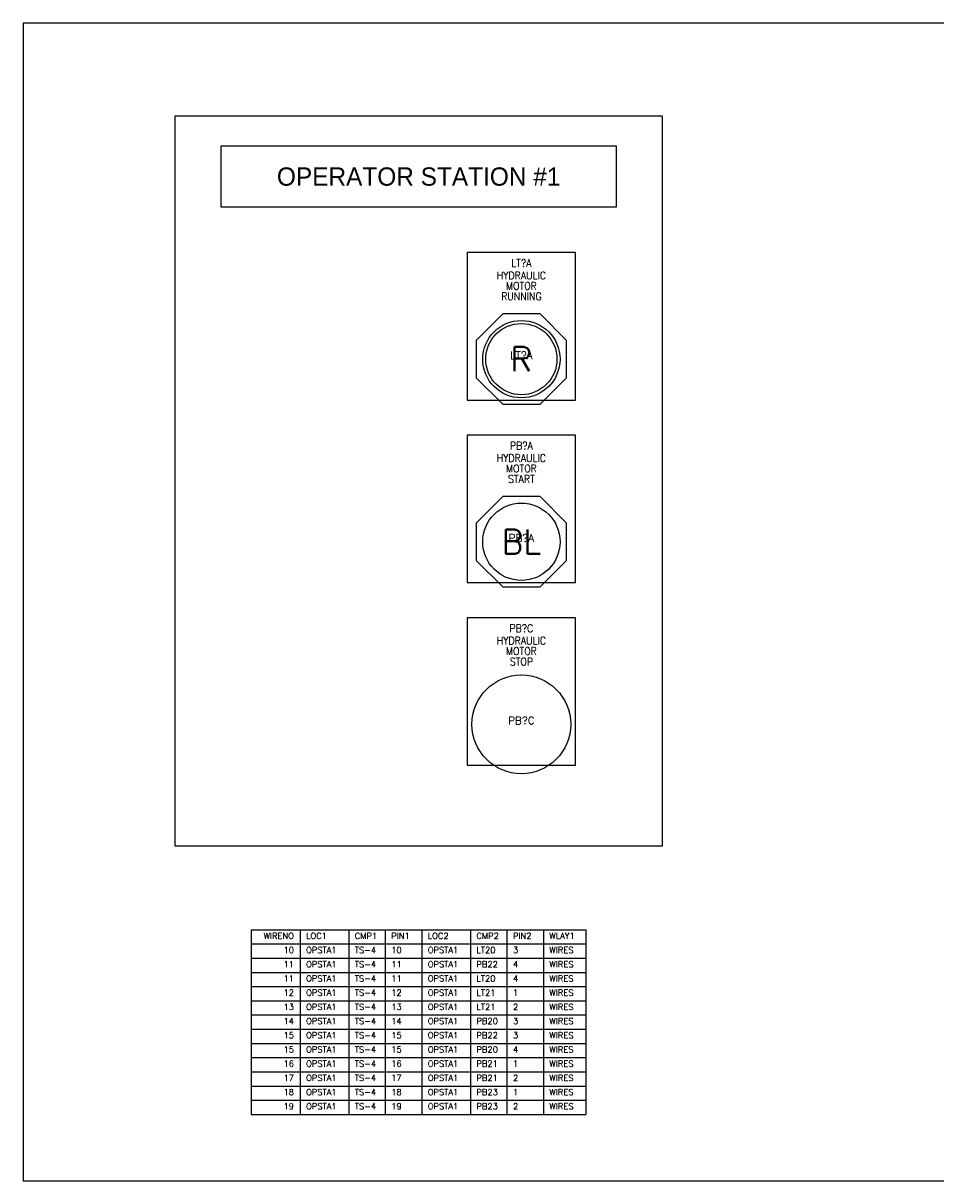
# Model space of a CAD drawing. Header units: inches. Extents: x 0 to 30, y 0 to 19.
# Tile 1 of 2: x 0 to 15, y 0 to 19. Entities that reach past the tile are written whole.
import ezdxf
from ezdxf.enums import TextEntityAlignment as Align

# ---------------------------------------------------------------- set-up
doc = ezdxf.new("R2010")
doc.units = ezdxf.units.IN
doc.header["$MEASUREMENT"] = 0
for name, color, linetype in [('MISC', 30, 'Continuous'), ('PMISC', 30, 'Continuous'), ('PNPD', 7, 'Continuous'), ('PNPG', 70, 'Continuous'), ('PNPT', 7, 'Continuous'), ('PSYMS', 7, 'Continuous'), ('PTAG', 30, 'Continuous')]:
    doc.layers.add(name, color=color, linetype=linetype)
doc.layers.add('Viewports', color=3, linetype='Continuous', plot=False)
doc.styles.add('LEGACY', font='romans.shx')
doc.styles.add('WD', font='romans.shx')

# ---------------------------------------------------------------- blocks, each defined once
blk = doc.blocks.new('ABLT3R')
for p, q in [((-0.307, 0.742), (-0.742, 0.307)), ((0.307, 0.742), (-0.307, 0.742)), ((0.742, 0.307), (0.307, 0.742)), ((-0.742, 0.307), (-0.742, -0.307)), ((0.742, -0.307), (0.742, 0.307)), ((-0.742, -0.307), (-0.307, -0.742)), ((0.307, -0.742), (0.742, -0.307)), ((-0.307, -0.742), (0.307, -0.742))]:
    blk.add_line(p, q)
for radius in [0.635, 0.585]:
    blk.add_circle((0, 0), radius)
at = {"style": 'LEGACY'}
blk.add_text('R', height=0.4, dxfattribs=at).set_placement((0, 0), align=Align.MIDDLE)
blk = doc.blocks.new('ABPB3M')
blk.add_circle((0, 0), 0.812)
blk = doc.blocks.new('NPAB8TJ')
for p, q in [((0.891, 1.75), (-0.891, 1.75)), ((-0.891, 1.75), (-0.891, -0.672)), ((0.891, -0.672), (0.891, 1.75)), ((-0.891, -0.672), (0.891, -0.672))]:
    blk.add_line(p, q)
at = {"style": 'WD'}
for tag, height, width, flags, p in [('P_TAG1', 0.125, 0.9, 8, (0, 1.515)), ('DESC1', 0.125, 0.9, 8, (0, 1.312)), ('DESC2', 0.125, 0.9, 8, (0.001, 1.141)), ('DESC3', 0.125, 0.9, 8, (0.001, 0.969)), ('ASSYCODE', 0.01, 0.9, 9, (0.328, 1.094)), ('MFG', 0.01, 0.9, 9, (0.328, 1.125)), ('CAT', 0.01, 0.9, 9, (0.328, 1.109)), ('POS2', 0.1, 0.7, 8, (0.001, 0.828))]:
    blk.add_attdef(tag, text='', height=height, dxfattribs=dict(at, width=width, flags=flags)).set_placement(p, align=Align.CENTER)
at = {"style": 'WD', "width": 0.7, "flags": 8}
blk.add_attdef('POS1', text='', height=0.1, dxfattribs=at).set_placement((-0.311, 0.703), align=Align.RIGHT)
blk.add_attdef('POS3', (0.314, 0.703), '', height=0.1, dxfattribs=at)
blk = doc.blocks.new('ABPB3B')
for p, q in [((-0.307, 0.742), (-0.742, 0.307)), ((0.307, 0.742), (-0.307, 0.742)), ((0.742, 0.307), (0.307, 0.742)), ((-0.742, 0.307), (-0.742, -0.307)), ((0.742, -0.307), (0.742, 0.307)), ((-0.742, -0.307), (-0.307, -0.742)), ((0.307, -0.742), (0.742, -0.307)), ((-0.307, -0.742), (0.307, -0.742))]:
    blk.add_line(p, q)
blk.add_circle((0, 0), 0.635)
at = {"style": 'WD'}
blk.add_attdef('COLOR', text='', height=0.4, dxfattribs=at).set_placement((0, 0), align=Align.MIDDLE)
blk = doc.blocks.new('*T10')
at = {"layer": 'MISC', "color": 0, "linetype": 'ByBlock', "lineweight": -2, "transparency": 16777216}
for p, q in [((0, 0), (5.5, 0)), ((0, 0), (0, -3.033)), ((0.8, 0), (0.8, -3.033)), ((1.6, 0), (1.6, -3.033)), ((2.2, 0), (2.2, -3.033)), ((2.8, 0), (2.8, -3.033)), ((3.6, 0), (3.6, -3.033)), ((4.2, 0), (4.2, -3.033)), ((4.8, 0), (4.8, -3.033)), ((5.5, 0), (5.5, -3.033)), ((0, -0.233), (5.5, -0.233)), ((0, -0.467), (5.5, -0.467)), ((0, -0.7), (5.5, -0.7)), ((0, -0.933), (5.5, -0.933)), ((0, -1.167), (5.5, -1.167)), ((0, -1.4), (5.5, -1.4)), ((0, -1.633), (5.5, -1.633)), ((0, -1.867), (5.5, -1.867)), ((0, -2.1), (5.5, -2.1)), ((0, -2.333), (5.5, -2.333)), ((0, -2.567), (5.5, -2.567)), ((0, -2.8), (5.5, -2.8)), ((0, -3.033), (5.5, -3.033))]:
    blk.add_line(p, q, dxfattribs=at)
at = {"layer": 'MISC', "color": 1, "transparency": 16777216, "char_height": 0.1, "style": 'WD'}
for s, insert, width, attachment_point in [('WIRENO', (0.7, -0.05), 0.6, 3), ('LOC1', (0.9, -0.05), 0.6, 1), ('CMP1', (1.7, -0.05), 0.4, 1), ('PIN1', (2.3, -0.05), 0.4, 1), ('LOC2', (2.9, -0.05), 0.6, 1), ('CMP2', (3.7, -0.05), 0.4, 1), ('PIN2', (4.3, -0.05), 0.4, 1), ('WLAY1', (4.9, -0.05), 0.5, 1)]:
    blk.add_mtext(s, dxfattribs=dict(at, insert=insert, width=width, attachment_point=attachment_point))
at = {"layer": 'MISC', "transparency": 16777216, "char_height": 0.1, "style": 'WD'}
for s, insert, width, attachment_point in [('10', (0.7, -0.283), 0.6, 3), ('OPSTA1', (0.9, -0.283), 0.6, 1), ('TS-4', (1.7, -0.283), 0.4, 1), ('10', (2.3, -0.283), 0.4, 1), ('OPSTA1', (2.9, -0.283), 0.6, 1), ('LT20', (3.7, -0.283), 0.4, 1), ('3', (4.3, -0.283), 0.4, 1), ('WIRES', (4.9, -0.283), 0.5, 1), ('11', (0.7, -0.517), 0.6, 3), ('OPSTA1', (0.9, -0.517), 0.6, 1), ('TS-4', (1.7, -0.517), 0.4, 1), ('11', (2.3, -0.517), 0.4, 1), ('OPSTA1', (2.9, -0.517), 0.6, 1), ('PB22', (3.7, -0.517), 0.4, 1), ('4', (4.3, -0.517), 0.4, 1), ('WIRES', (4.9, -0.517), 0.5, 1), ('11', (0.7, -0.75), 0.6, 3), ('OPSTA1', (0.9, -0.75), 0.6, 1), ('TS-4', (1.7, -0.75), 0.4, 1), ('11', (2.3, -0.75), 0.4, 1), ('OPSTA1', (2.9, -0.75), 0.6, 1), ('LT20', (3.7, -0.75), 0.4, 1), ('4', (4.3, -0.75), 0.4, 1), ('WIRES', (4.9, -0.75), 0.5, 1), ('12', (0.7, -0.983), 0.6, 3), ('OPSTA1', (0.9, -0.983), 0.6, 1), ('TS-4', (1.7, -0.983), 0.4, 1), ('12', (2.3, -0.983), 0.4, 1), ('OPSTA1', (2.9, -0.983), 0.6, 1), ('LT21', (3.7, -0.983), 0.4, 1), ('1', (4.3, -0.983), 0.4, 1), ('WIRES', (4.9, -0.983), 0.5, 1), ('13', (0.7, -1.217), 0.6, 3), ('OPSTA1', (0.9, -1.217), 0.6, 1), ('TS-4', (1.7, -1.217), 0.4, 1), ('13', (2.3, -1.217), 0.4, 1), ('OPSTA1', (2.9, -1.217), 0.6, 1), ('LT21', (3.7, -1.217), 0.4, 1), ('2', (4.3, -1.217), 0.4, 1), ('WIRES', (4.9, -1.217), 0.5, 1), ('14', (0.7, -1.45), 0.6, 3), ('OPSTA1', (0.9, -1.45), 0.6, 1), ('TS-4', (1.7, -1.45), 0.4, 1), ('14', (2.3, -1.45), 0.4, 1), ('OPSTA1', (2.9, -1.45), 0.6, 1), ('PB20', (3.7, -1.45), 0.4, 1), ('3', (4.3, -1.45), 0.4, 1), ('WIRES', (4.9, -1.45), 0.5, 1), ('15', (0.7, -1.683), 0.6, 3), ('OPSTA1', (0.9, -1.683), 0.6, 1), ('TS-4', (1.7, -1.683), 0.4, 1), ('15', (2.3, -1.683), 0.4, 1), ('OPSTA1', (2.9, -1.683), 0.6, 1), ('PB22', (3.7, -1.683), 0.4, 1), ('3', (4.3, -1.683), 0.4, 1), ('WIRES', (4.9, -1.683), 0.5, 1), ('15', (0.7, -1.917), 0.6, 3), ('OPSTA1', (0.9, -1.917), 0.6, 1), ('TS-4', (1.7, -1.917), 0.4, 1), ('15', (2.3, -1.917), 0.4, 1), ('OPSTA1', (2.9, -1.917), 0.6, 1), ('PB20', (3.7, -1.917), 0.4, 1), ('4', (4.3, -1.917), 0.4, 1), ('WIRES', (4.9, -1.917), 0.5, 1), ('16', (0.7, -2.15), 0.6, 3), ('OPSTA1', (0.9, -2.15), 0.6, 1), ('TS-4', (1.7, -2.15), 0.4, 1), ('16', (2.3, -2.15), 0.4, 1), ('OPSTA1', (2.9, -2.15), 0.6, 1), ('PB21', (3.7, -2.15), 0.4, 1), ('1', (4.3, -2.15), 0.4, 1), ('WIRES', (4.9, -2.15), 0.5, 1), ('17', (0.7, -2.383), 0.6, 3), ('OPSTA1', (0.9, -2.383), 0.6, 1), ('TS-4', (1.7, -2.383), 0.4, 1), ('17', (2.3, -2.383), 0.4, 1), ('OPSTA1', (2.9, -2.383), 0.6, 1), ('PB21', (3.7, -2.383), 0.4, 1), ('2', (4.3, -2.383), 0.4, 1), ('WIRES', (4.9, -2.383), 0.5, 1), ('18', (0.7, -2.617), 0.6, 3), ('OPSTA1', (0.9, -2.617), 0.6, 1), ('TS-4', (1.7, -2.617), 0.4, 1), ('18', (2.3, -2.617), 0.4, 1), ('OPSTA1', (2.9, -2.617), 0.6, 1), ('PB23', (3.7, -2.617), 0.4, 1), ('1', (4.3, -2.617), 0.4, 1), ('WIRES', (4.9, -2.617), 0.5, 1), ('19', (0.7, -2.85), 0.6, 3), ('OPSTA1', (0.9, -2.85), 0.6, 1), ('TS-4', (1.7, -2.85), 0.4, 1), ('19', (2.3, -2.85), 0.4, 1), ('OPSTA1', (2.9, -2.85), 0.6, 1), ('PB23', (3.7, -2.85), 0.4, 1), ('2', (4.3, -2.85), 0.4, 1), ('WIRES', (4.9, -2.85), 0.5, 1)]:
    blk.add_mtext(s, dxfattribs=dict(at, insert=insert, width=width, attachment_point=attachment_point))

msp = doc.modelspace()

# ---------------------------------------------------------------- linework, layer by layer
at = {"layer": 'PSYMS'}
for p, q in [((2.5, 17.5), (10.5, 17.5)), ((2.5, 5.5), (2.5, 17.5)), ((10.5, 17.5), (10.5, 5.5)), ((3.25, 17), (3.25, 16)), ((9.75, 17), (3.25, 17)), ((9.75, 16), (9.75, 17)), ((3.25, 16), (9.75, 16)), ((10.5, 5.5), (2.5, 5.5))]:
    msp.add_line(p, q, dxfattribs=at)
at = {"layer": 'Viewports'}
msp.add_lwpolyline([(0, 0), (30, 0), (30, 19.02), (0, 19.02)], close=True, dxfattribs=at)

# ---------------------------------------------------------------- block references
msp.add_blockref('*T10', (3.75, 4.125))
at = {"layer": 'PNPG'}
ref = msp.add_blockref('NPAB8TJ', (8.188, 13.5), dxfattribs=at)
ref.add_attrib('P_TAG1', 'LT?A', dxfattribs={"layer": 'PNPT', "height": 0.125, "style": 'WD', "width": 0.9, "flags": 8}).set_placement((8.188, 15.015), align=Align.CENTER)
ref.add_attrib('DESC1', 'HYDRAULIC', dxfattribs={"layer": 'PNPD', "height": 0.125, "style": 'WD', "width": 0.9, "flags": 8}).set_placement((8.188, 14.812), align=Align.CENTER)
ref.add_attrib('DESC2', 'MOTOR', dxfattribs={"layer": 'PNPD', "height": 0.125, "style": 'WD', "width": 0.9, "flags": 8}).set_placement((8.189, 14.641), align=Align.CENTER)
ref.add_attrib('DESC3', 'RUNNING', dxfattribs={"layer": 'PNPD', "height": 0.125, "style": 'WD', "width": 0.9, "flags": 8}).set_placement((8.189, 14.469), align=Align.CENTER)
ref = msp.add_blockref('NPAB8TJ', (8.188, 10.5), dxfattribs=at)
ref.add_attrib('P_TAG1', 'PB?A', dxfattribs={"layer": 'PNPT', "height": 0.125, "style": 'WD', "width": 0.9, "flags": 8}).set_placement((8.188, 12.015), align=Align.CENTER)
ref.add_attrib('DESC1', 'HYDRAULIC', dxfattribs={"layer": 'PNPD', "height": 0.125, "style": 'WD', "width": 0.9, "flags": 8}).set_placement((8.188, 11.812), align=Align.CENTER)
ref.add_attrib('DESC2', 'MOTOR', dxfattribs={"layer": 'PNPD', "height": 0.125, "style": 'WD', "width": 0.9, "flags": 8}).set_placement((8.189, 11.641), align=Align.CENTER)
ref.add_attrib('DESC3', 'START', dxfattribs={"layer": 'PNPD', "height": 0.125, "style": 'WD', "width": 0.9, "flags": 8}).set_placement((8.189, 11.469), align=Align.CENTER)
ref = msp.add_blockref('NPAB8TJ', (8.188, 7.5), dxfattribs=at)
ref.add_attrib('P_TAG1', 'PB?C', dxfattribs={"layer": 'PNPT', "height": 0.125, "style": 'WD', "width": 0.9, "flags": 8}).set_placement((8.188, 9.015), align=Align.CENTER)
ref.add_attrib('DESC1', 'HYDRAULIC', dxfattribs={"layer": 'PNPD', "height": 0.125, "style": 'WD', "width": 0.9, "flags": 8}).set_placement((8.188, 8.812), align=Align.CENTER)
ref.add_attrib('DESC2', 'MOTOR', dxfattribs={"layer": 'PNPD', "height": 0.125, "style": 'WD', "width": 0.9, "flags": 8}).set_placement((8.189, 8.641), align=Align.CENTER)
ref.add_attrib('DESC3', 'STOP', dxfattribs={"layer": 'PNPD', "height": 0.125, "style": 'WD', "width": 0.9, "flags": 8}).set_placement((8.189, 8.469), align=Align.CENTER)
at = {"layer": 'PSYMS'}
ref = msp.add_blockref('ABLT3R', (8.188, 13.5), dxfattribs=at)
ref.add_attrib('P_TAG1', 'LT?A', dxfattribs={"layer": 'PTAG', "height": 0.125, "style": 'WD'}).set_placement((8.188, 13.5), align=Align.CENTER)
ref = msp.add_blockref('ABPB3B', (8.188, 10.5), dxfattribs=at)
ref.add_attrib('COLOR', 'BL', dxfattribs={"layer": 'PMISC', "height": 0.4, "style": 'WD'}).set_placement((8.188, 10.5), align=Align.MIDDLE)
ref.add_attrib('P_TAG1', 'PB?A', dxfattribs={"layer": 'PTAG', "height": 0.125, "style": 'WD'}).set_placement((8.188, 10.5), align=Align.CENTER)
ref = msp.add_blockref('ABPB3M', (8.188, 7.5), dxfattribs=at)
ref.add_attrib('P_TAG1', 'PB?C', dxfattribs={"layer": 'PTAG', "height": 0.125, "style": 'WD'}).set_placement((8.188, 7.5), align=Align.CENTER)

# ---------------------------------------------------------------- texts
msp.add_text('OPERATOR STATION #1', height=0.3, dxfattribs=at).set_placement((6.5, 16.5), align=Align.MIDDLE_CENTER)

doc.saveas('drawing.dxf')
